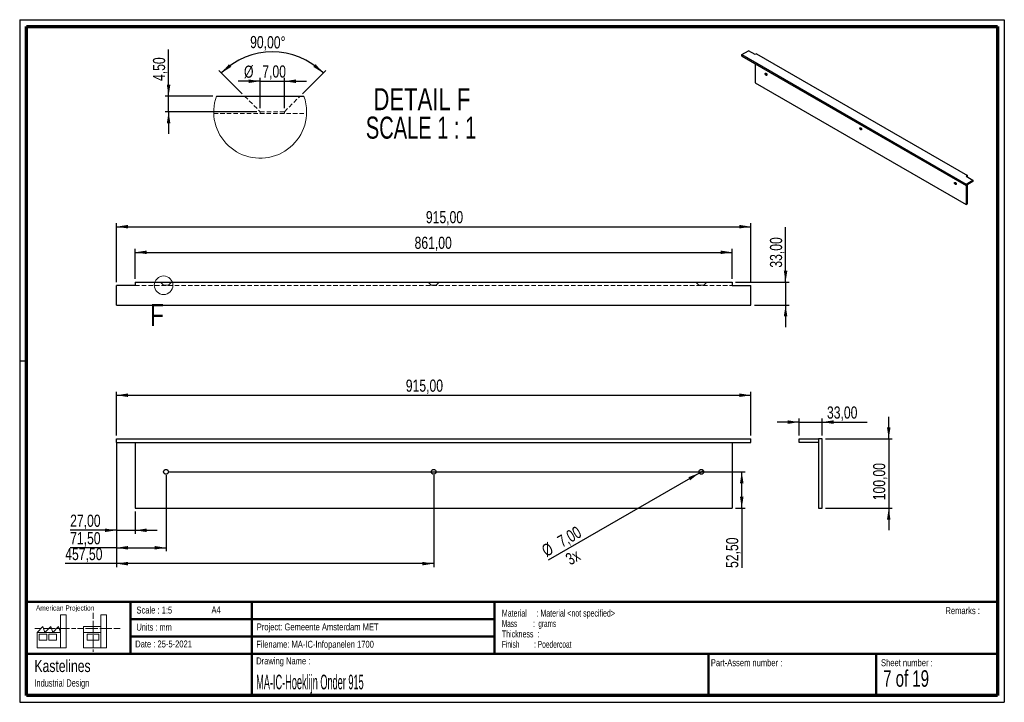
# Paper-space layout 'Sheet8(2)' of a CAD drawing. Header units: millimetres. Extents: x 7 to 291, y 7 to 204.
import ezdxf

# ---------------------------------------------------------------- set-up
doc = ezdxf.new("R2010")
doc.units = ezdxf.units.MM
doc.linetypes.add('HIDDEN', pattern=[1.905, 1.27, -0.635])
for name, color, linetype in [('BORDERS', 7, 'Continuous'), ('DRAWING', 7, 'Continuous'), ('TEXT_SHEET_FORMAT', 7, 'Continuous')]:
    doc.layers.add(name, color=color, linetype=linetype)
doc.styles.add('SLDTEXTSTYLE0', font='TXT', dxfattribs={"width": 0.7})
doc.styles.add('SLDTEXTSTYLE1', font='TXT', dxfattribs={"width": 0.75})
doc.styles.add('SLDTEXTSTYLE12', font='TXT', dxfattribs={"width": 0.568654})
doc.styles.add('SLDTEXTSTYLE2', font='TXT', dxfattribs={"width": 0.678571})
doc.styles.add('SLDTEXTSTYLE4', font='TXT', dxfattribs={"width": 0.55})
doc.styles.add('SLDTEXTSTYLE5', font='TXT', dxfattribs={"width": 0.605})
doc.styles.add('SLDTEXTSTYLE7', font='TXT', dxfattribs={"width": 0.467045})
doc.styles.add('SLDTEXTSTYLE8', font='TXT', dxfattribs={"width": 0.681818})
doc.dimstyles.new('SLDDIMSTYLE10', dxfattribs={"dimtxt": 3.5, "dimasz": 3.302, "dimexe": 0, "dimexo": 0.0625, "dimgap": 0.875, "dimtad": 1, "dimdec": 4, "dimzin": 12, "dimdsep": 46, "dimtxsty": 'SLDTEXTSTYLE1', "dimsah": 1, "dimcen": 0.09, "dimazin": 3, "dimtfac": 1, "dimtofl": 0, "dimtmove": 0, "dimatfit": 3, "dimfxl": 1, "dimfrac": 2, "dimtolj": 1, "dimtzin": 12, "dimarcsym": 0})
doc.dimstyles.new('SLDDIMSTYLE6', dxfattribs={"dimtxt": 3.5, "dimasz": 3.302, "dimexe": 0, "dimexo": 0.0625, "dimgap": 0.875, "dimtad": 1, "dimlfac": 5, "dimrnd": 1e-09, "dimzin": 12, "dimdsep": 46, "dimtxsty": 'SLDTEXTSTYLE1', "dimsah": 1, "dimcen": 0.09, "dimadec": 0, "dimazin": 3, "dimtfac": 1, "dimtofl": 0, "dimtmove": 0, "dimatfit": 3, "dimfxl": 1, "dimfrac": 2, "dimtolj": 1, "dimtzin": 12, "dimarcsym": 0})
doc.dimstyles.new('SLDDIMSTYLE7', dxfattribs={"dimtxt": 3.5, "dimasz": 3.302, "dimexe": 0, "dimexo": 0.0625, "dimgap": 0.875, "dimtad": 1, "dimlfac": 5, "dimrnd": 1e-09, "dimzin": 12, "dimdsep": 46, "dimtxsty": 'SLDTEXTSTYLE1', "dimsah": 1, "dimcen": 0.09, "dimadec": 0, "dimazin": 3, "dimtfac": 1, "dimtmove": 0, "dimatfit": 0, "dimfxl": 1, "dimfrac": 2, "dimtolj": 1, "dimtzin": 12, "dimarcsym": 0})
doc.dimstyles.new('SLDDIMSTYLE8', dxfattribs={"dimtxt": 3.5, "dimasz": 3.302, "dimexe": 0, "dimexo": 0.0625, "dimgap": 0.875, "dimtad": 1, "dimlfac": 5, "dimrnd": 1e-09, "dimzin": 12, "dimdsep": 46, "dimtxsty": 'SLDTEXTSTYLE1', "dimblk1": 'NONE', "dimsah": 1, "dimcen": 0, "dimadec": 0, "dimazin": 3, "dimtfac": 1, "dimtmove": 0, "dimatfit": 3, "dimldrblk": 'NONE', "dimfxl": 1, "dimfrac": 2, "dimtolj": 1, "dimtzin": 12, "dimarcsym": 0})
doc.dimstyles.new('SLDDIMSTYLE9', dxfattribs={"dimtxt": 3.5, "dimasz": 3.302, "dimexe": 0, "dimexo": 0.0625, "dimgap": 0.875, "dimtad": 1, "dimrnd": 1e-09, "dimzin": 12, "dimdsep": 46, "dimtxsty": 'SLDTEXTSTYLE1', "dimsah": 1, "dimcen": 0.09, "dimadec": 0, "dimazin": 3, "dimtfac": 1, "dimtmove": 0, "dimatfit": 0, "dimfxl": 1, "dimfrac": 2, "dimtolj": 1, "dimtzin": 12, "dimarcsym": 0})

# ---------------------------------------------------------------- blocks, each defined once
blk = doc.blocks.new('SW_NOTE_0_39')
at = {"layer": 'TEXT_SHEET_FORMAT', "color": 0, "char_height": 2, "attachment_point": 1}
for s, insert, style in [('Material     : Material <not specified>', (0, 2.58), 'SLDTEXTSTYLE5'), ('Mass         :  grams', (0, -0.42), 'SLDTEXTSTYLE4'), ('Thickness  :', (0, -3.42), 'SLDTEXTSTYLE5'), ('Finish        : Poedercoat', (0, -6.42), 'SLDTEXTSTYLE12')]:
    blk.add_mtext(s, dxfattribs=dict(at, insert=insert, style=style))
blk = doc.blocks.new('SW_NOTE_0_40')
at = {"layer": 'DRAWING', "color": 0, "attachment_point": 1, "style": 'SLDTEXTSTYLE1'}
for s, insert, char_height in [('Kastelines', (0, 4.51), 3.5), ('Industrial Design', (0, -1.09), 2.1167)]:
    blk.add_mtext(s, dxfattribs=dict(at, insert=insert, char_height=char_height))
blk = doc.blocks.new('_D_27')
at = {"layer": 'DRAWING', "color": 7}
for p, q in [((34.48, 83.81), (34.48, 96.4)), ((34.48, 95.4), (217.48, 95.4)), ((217.48, 83.81), (217.48, 96.4))]:
    blk.add_line(p, q, dxfattribs=at)
for points in [[(34.48, 95.4), (37.78, 94.9), (37.78, 95.91)], [(217.48, 95.4), (214.18, 95.91), (214.18, 94.9)]]:
    blk.add_solid(points, dxfattribs=at)
at = {"layer": 'DRAWING', "color": 7, "insert": (117.94, 99.92), "char_height": 3.5, "attachment_point": 1, "style": 'SLDTEXTSTYLE1'}
blk.add_mtext('915,00', dxfattribs=at)
blk = doc.blocks.new('_D_28')
at = {"layer": 'DRAWING', "color": 7}
for p, q in [((34.48, 80.81), (34.48, 55.43)), ((39.88, 61.81), (39.88, 55.43)), ((34.48, 56.43), (21.12, 56.43)), ((34.48, 56.43), (39.88, 56.43)), ((39.88, 56.43), (46.23, 56.43))]:
    blk.add_line(p, q, dxfattribs=at)
for points in [[(34.48, 56.43), (31.18, 56.93), (31.18, 55.92)], [(39.88, 56.43), (43.18, 55.92), (43.18, 56.93)]]:
    blk.add_solid(points, dxfattribs=at)
at = {"layer": 'DRAWING', "color": 7, "insert": (21.12, 60.94), "char_height": 3.5, "attachment_point": 1, "style": 'SLDTEXTSTYLE1'}
blk.add_mtext('27,00', dxfattribs=at)
blk = doc.blocks.new('_D_29')
at = {"layer": 'DRAWING', "color": 7}
for p, q in [((34.48, 81.81), (34.48, 50.38)), ((48.78, 72.31), (48.78, 50.38)), ((34.48, 51.38), (21.12, 51.38)), ((34.48, 51.38), (48.78, 51.38))]:
    blk.add_line(p, q, dxfattribs=at)
for points in [[(34.48, 51.38), (37.78, 50.87), (37.78, 51.89)], [(48.78, 51.38), (45.48, 51.89), (45.48, 50.87)]]:
    blk.add_solid(points, dxfattribs=at)
at = {"layer": 'DRAWING', "color": 7, "insert": (21.12, 55.89), "char_height": 3.5, "attachment_point": 1, "style": 'SLDTEXTSTYLE1'}
blk.add_mtext('71,50', dxfattribs=at)
blk = doc.blocks.new('_D_30')
at = {"layer": 'DRAWING', "color": 7}
for p, q in [((34.48, 80.81), (34.48, 45.81)), ((125.98, 72.31), (125.98, 45.81)), ((34.48, 46.81), (19.71, 46.81)), ((125.98, 46.81), (34.48, 46.81))]:
    blk.add_line(p, q, dxfattribs=at)
for points in [[(34.48, 46.81), (37.78, 46.3), (37.78, 47.32)], [(125.98, 46.81), (122.68, 47.32), (122.68, 46.3)]]:
    blk.add_solid(points, dxfattribs=at)
at = {"layer": 'DRAWING', "color": 7, "insert": (19.71, 51.32), "char_height": 3.5, "attachment_point": 1, "style": 'SLDTEXTSTYLE1'}
blk.add_mtext('457,50', dxfattribs=at)
blk = doc.blocks.new('_D_31')
at = {"layer": 'DRAWING', "color": 7}
for p, q in [((49.78, 73.31), (215.84, 73.31)), ((214.84, 62.81), (214.84, 73.31)), ((213.08, 62.81), (215.84, 62.81)), ((214.84, 62.81), (214.84, 45.56))]:
    blk.add_line(p, q, dxfattribs=at)
for points in [[(214.84, 73.31), (214.33, 70.01), (215.35, 70.01)], [(214.84, 62.81), (215.35, 66.11), (214.33, 66.11)]]:
    blk.add_solid(points, dxfattribs=at)
at = {"layer": 'DRAWING', "color": 7, "insert": (210.33, 45.56), "char_height": 3.5, "attachment_point": 1, "rotation": 90, "style": 'SLDTEXTSTYLE1'}
blk.add_mtext('52,50', dxfattribs=at)
blk = doc.blocks.new('_D_32')
at = {"layer": 'DRAWING', "color": 7}
for q in [(158.99, 47.8), (203.78, 73.66)]:
    blk.add_line((202.57, 72.96), q, dxfattribs=at)
blk.add_solid([(202.57, 72.96), (199.46, 71.75), (199.97, 70.87)], dxfattribs=at)
at = {"layer": 'DRAWING', "color": 7, "char_height": 3.5, "attachment_point": 1, "rotation": 30, "style": 'SLDTEXTSTYLE1'}
for s, insert in [('7,00', (161.28, 54.39)), ('%%c', (156.74, 51.71)), ('3x', (163.63, 49.27))]:
    blk.add_mtext(s, dxfattribs=dict(at, insert=insert))
blk = doc.blocks.new('_None')
blk = doc.blocks.new('_D_33')
at = {"layer": 'DRAWING', "color": 7}
for p, q in [((34.48, 128.04), (34.48, 145.04)), ((217.48, 128.04), (217.48, 145.04)), ((34.48, 144.04), (217.48, 144.04))]:
    blk.add_line(p, q, dxfattribs=at)
for points in [[(34.48, 144.04), (37.78, 143.53), (37.78, 144.55)], [(217.48, 144.04), (214.18, 144.55), (214.18, 143.53)]]:
    blk.add_solid(points, dxfattribs=at)
at = {"layer": 'DRAWING', "color": 7, "insert": (123.73, 148.55), "char_height": 3.5, "attachment_point": 1, "style": 'SLDTEXTSTYLE1'}
blk.add_mtext('915,00', dxfattribs=at)
blk = doc.blocks.new('_D_34')
at = {"layer": 'DRAWING', "color": 7}
for p, q in [((39.88, 129.04), (39.88, 137.64)), ((39.88, 136.64), (212.08, 136.64)), ((212.08, 129.04), (212.08, 137.64))]:
    blk.add_line(p, q, dxfattribs=at)
for points in [[(39.88, 136.64), (43.18, 136.14), (43.18, 137.15)], [(212.08, 136.64), (208.78, 137.15), (208.78, 136.14)]]:
    blk.add_solid(points, dxfattribs=at)
at = {"layer": 'DRAWING', "color": 7, "insert": (120.47, 141.15), "char_height": 3.5, "attachment_point": 1, "style": 'SLDTEXTSTYLE1'}
blk.add_mtext('861,00', dxfattribs=at)
blk = doc.blocks.new('_D_35')
at = {"layer": 'DRAWING', "color": 7}
for p, q in [((227.48, 128.04), (227.48, 143.86)), ((213.08, 128.04), (228.48, 128.04)), ((227.48, 128.04), (227.48, 121.44)), ((218.48, 121.44), (228.48, 121.44)), ((227.48, 121.44), (227.48, 115.09))]:
    blk.add_line(p, q, dxfattribs=at)
for points in [[(227.48, 128.04), (227.99, 131.34), (226.97, 131.34)], [(227.48, 121.44), (226.97, 118.14), (227.99, 118.14)]]:
    blk.add_solid(points, dxfattribs=at)
at = {"layer": 'DRAWING', "color": 7, "insert": (222.97, 132.22), "char_height": 3.5, "attachment_point": 1, "rotation": 90, "style": 'SLDTEXTSTYLE1'}
blk.add_mtext('33,00', dxfattribs=at)
blk = doc.blocks.new('_D_36')
at = {"layer": 'DRAWING', "color": 7}
for p, q in [((231.41, 83.81), (231.41, 88.65)), ((238.01, 83.81), (238.01, 88.65)), ((231.41, 87.65), (225.06, 87.65)), ((231.41, 87.65), (238.01, 87.65)), ((238.01, 87.65), (251.06, 87.65))]:
    blk.add_line(p, q, dxfattribs=at)
for points in [[(231.41, 87.65), (228.11, 88.16), (228.11, 87.14)], [(238.01, 87.65), (241.31, 87.14), (241.31, 88.16)]]:
    blk.add_solid(points, dxfattribs=at)
at = {"layer": 'DRAWING', "color": 7, "insert": (239.42, 92.16), "char_height": 3.5, "attachment_point": 1, "style": 'SLDTEXTSTYLE1'}
blk.add_mtext('33,00', dxfattribs=at)
blk = doc.blocks.new('_D_37')
at = {"layer": 'DRAWING', "color": 7}
for p, q in [((257.23, 82.81), (257.23, 89.16)), ((239.01, 82.81), (258.23, 82.81)), ((257.23, 82.81), (257.23, 62.81)), ((239.01, 62.81), (258.23, 62.81)), ((257.23, 62.81), (257.23, 56.46))]:
    blk.add_line(p, q, dxfattribs=at)
for points in [[(257.23, 82.81), (257.74, 86.11), (256.73, 86.11)], [(257.23, 62.81), (256.73, 59.51), (257.74, 59.51)]]:
    blk.add_solid(points, dxfattribs=at)
at = {"layer": 'DRAWING', "color": 7, "insert": (252.72, 65.1), "char_height": 3.5, "attachment_point": 1, "rotation": 90, "style": 'SLDTEXTSTYLE1'}
blk.add_mtext('100,00', dxfattribs=at)
blk = doc.blocks.new('_D_38')
at = {"layer": 'DRAWING', "color": 7}
for p, q in [((75.93, 186.02), (69.58, 186.02)), ((75.93, 178.22), (75.93, 187.02)), ((75.93, 186.02), (82.93, 186.02)), ((82.93, 178.22), (82.93, 187.02)), ((82.93, 186.02), (89.28, 186.02))]:
    blk.add_line(p, q, dxfattribs=at)
for points in [[(75.93, 186.02), (72.63, 186.53), (72.63, 185.51)], [(82.93, 186.02), (86.23, 185.51), (86.23, 186.53)]]:
    blk.add_solid(points, dxfattribs=at)
at = {"layer": 'DRAWING', "color": 7, "char_height": 3.5, "attachment_point": 1, "style": 'SLDTEXTSTYLE1'}
for s, insert in [('%%c', (71.27, 190.53)), ('7,00', (76.54, 190.59))]:
    blk.add_mtext(s, dxfattribs=dict(at, insert=insert))
blk = doc.blocks.new('_D_39')
at = {"layer": 'DRAWING', "color": 7}
for p, q in [((70.73, 182.42), (64.04, 189.11)), ((88.14, 182.42), (94.83, 189.11))]:
    blk.add_line(p, q, dxfattribs=at)
blk.add_arc((79.43, 173.72), 20.77, 45, 135, dxfattribs=at)
for points in [[(64.74, 188.4), (67.59, 190.16), (66.93, 190.93)], [(94.12, 188.4), (91.94, 190.93), (91.28, 190.16)]]:
    blk.add_solid(points, dxfattribs=at)
at = {"layer": 'DRAWING', "color": 7, "insert": (73.06, 199.1), "char_height": 3.5, "attachment_point": 1, "rotation": 359.1487, "style": 'SLDTEXTSTYLE1'}
blk.add_mtext('90,00°', dxfattribs=at)
blk = doc.blocks.new('_D_40')
at = {"layer": 'DRAWING', "color": 7}
for p, q in [((49.52, 181.72), (49.52, 195.14)), ((62.3, 181.72), (48.52, 181.72)), ((49.52, 177.22), (49.52, 181.72)), ((74.93, 177.22), (48.52, 177.22)), ((49.52, 177.22), (49.52, 170.87))]:
    blk.add_line(p, q, dxfattribs=at)
for points in [[(49.52, 181.72), (50.03, 185.02), (49.01, 185.02)], [(49.52, 177.22), (49.01, 173.91), (50.03, 173.91)]]:
    blk.add_solid(points, dxfattribs=at)
at = {"layer": 'DRAWING', "color": 7, "insert": (45.01, 186.09), "char_height": 3.5, "attachment_point": 1, "rotation": 90, "style": 'SLDTEXTSTYLE1'}
blk.add_mtext('4,50', dxfattribs=at)
blk = doc.blocks.new('SW_NOTE_0_41')
at = {"layer": 'DRAWING', "color": 0, "char_height": 6.35, "attachment_point": 2}
for s, insert, style in [('DETAIL F', (16.17, 8.19), 'SLDTEXTSTYLE1'), ('SCALE 1 : 1', (15.93, -0.03), 'SLDTEXTSTYLE8')]:
    blk.add_mtext(s, dxfattribs=dict(at, insert=insert, style=style))

psp = doc.layouts.new('Sheet8(2)')

# ---------------------------------------------------------------- linework, layer by layer
at = {"color": 7, "linetype": 'Continuous', "lineweight": 25}
for p, q in [((214.82947, 193.69102), (216.80937, 194.83399)), ((214.82947, 193.28275), (214.82947, 193.69102)), ((214.82947, 193.69102), (279.52974, 156.34035)), ((214.82947, 193.28275), (279.52974, 155.93208)), ((218.71856, 193.73184), (216.80937, 194.83399)), ((219.07211, 193.93594), (218.71856, 193.73184)), ((219.07211, 193.93594), (279.95401, 158.78957)), ((218.71856, 191.03762), (218.71856, 185.56643)), ((218.71856, 185.56643), (279.60045, 150.42006)), ((63.3026, 181.71579), (88.5621, 181.71579)), ((279.52974, 156.34035), (281.50964, 157.48332)), ((281.50964, 157.07505), (279.52974, 155.93208)), ((279.52974, 155.93208), (279.52974, 156.34035)), ((279.95401, 158.78957), (279.60045, 158.58547)), ((279.60045, 158.58547), (281.50964, 157.48332)), ((279.95401, 158.38137), (279.95401, 158.78957)), ((281.50964, 157.48332), (281.50964, 157.07505)), ((279.60045, 155.9729), (279.60045, 150.42006)), ((279.95401, 150.62416), (279.95401, 156.177)), ((279.60045, 150.42006), (279.95401, 150.62416)), ((39.87732, 128.03942), (39.87732, 127.03942)), ((39.87732, 128.03942), (212.07732, 128.03942)), ((212.07732, 128.03942), (212.07732, 127.03942)), ((34.47732, 121.43942), (34.47732, 127.03942)), ((39.87732, 127.03942), (34.47732, 127.03942)), ((212.07732, 127.03942), (217.47732, 127.03942)), ((217.47732, 121.43942), (217.47732, 127.03942)), ((34.47732, 121.43942), (217.47732, 121.43942)), ((34.47732, 82.80936), (217.47732, 82.80936)), ((34.47732, 81.80936), (34.47732, 82.80936)), ((217.47732, 81.80936), (217.47732, 82.80936)), ((231.41227, 81.80936), (231.41227, 82.80936)), ((231.41227, 82.80936), (237.01227, 82.80936)), ((237.01227, 82.80936), (237.01227, 81.80936)), ((238.01227, 82.80936), (237.01227, 82.80936)), ((238.01227, 62.80936), (238.01227, 82.80936)), ((34.47732, 81.80936), (217.47732, 81.80936)), ((39.87732, 81.80936), (39.87732, 62.80936)), ((212.07732, 81.80936), (212.07732, 62.80936)), ((237.01227, 81.80936), (231.41227, 81.80936)), ((237.01227, 81.80936), (237.01227, 62.80936)), ((39.87732, 62.80936), (212.07732, 62.80936)), ((237.01227, 62.80936), (238.01227, 62.80936))]:
    psp.add_line(p, q, dxfattribs=at)
at = {"color": 7, "linetype": 'HIDDEN', "lineweight": 18}
for p, q in [((71.43235, 181.71579), (75.93235, 177.21579)), ((82.93235, 177.21579), (87.43235, 181.71579)), ((62.53418, 176.71579), (89.33049, 176.71579)), ((75.93235, 177.21579), (82.93235, 177.21579)), ((75.93235, 177.21579), (75.93235, 176.71579)), ((82.93235, 176.71579), (82.93235, 177.21579)), ((47.17732, 128.03942), (48.07732, 127.13942)), ((49.47732, 127.13942), (50.37732, 128.03942)), ((124.37732, 128.03942), (125.27732, 127.13942)), ((126.67732, 127.13942), (127.57732, 128.03942)), ((201.57732, 128.03942), (202.47732, 127.13942)), ((203.87732, 127.13942), (204.77732, 128.03942)), ((39.87732, 127.03942), (212.07732, 127.03942)), ((48.07732, 127.13942), (49.47732, 127.13942)), ((48.07732, 127.13942), (48.07732, 127.03942)), ((49.47732, 127.03942), (49.47732, 127.13942)), ((125.27732, 127.13942), (126.67732, 127.13942)), ((125.27732, 127.13942), (125.27732, 127.03942)), ((126.67732, 127.03942), (126.67732, 127.13942)), ((202.47732, 127.13942), (203.87732, 127.13942)), ((202.47732, 127.13942), (202.47732, 127.03942)), ((203.87732, 127.03942), (203.87732, 127.13942))]:
    psp.add_line(p, q, dxfattribs=at)
at = {"color": 7, "linetype": 'Continuous', "lineweight": 25, "flags": 128}
for points in [[(221.86518, 187.75097), (221.78483, 187.81285), (221.71317, 187.89899), (221.658, 188.00006), (221.62527, 188.1051), (221.61854, 188.20274), (221.63854, 188.2824), (221.6831, 188.33543), (221.74739, 188.3561), (221.82445, 188.34217), (221.90592, 188.29514), (221.98298, 188.22011), (222.04727, 188.12521), (222.09183, 188.02072), (222.11183, 187.91798), (222.1051, 187.8281), (222.07237, 187.76084), (222.01719, 187.72348), (221.94554, 187.72007), (221.86518, 187.75097)], [(222.05695, 187.7454), (221.99995, 187.73806), (221.92098, 187.76056), (221.83978, 187.8152), (221.76518, 187.89606), (221.70524, 187.99438), (221.66646, 188.09951), (221.65305, 188.20004)], [(249.15951, 171.9943), (249.07915, 172.05617), (249.0075, 172.14231), (248.95232, 172.24338), (248.91959, 172.34843), (248.91286, 172.44607), (248.93286, 172.52572), (248.97742, 172.57876), (249.04171, 172.59943), (249.11877, 172.58549), (249.20024, 172.53846), (249.2773, 172.46343), (249.34159, 172.36853), (249.38615, 172.26405), (249.40615, 172.1613), (249.39942, 172.07143), (249.36669, 172.00417), (249.31152, 171.9668), (249.23986, 171.96339), (249.15951, 171.9943)], [(249.35127, 171.98872), (249.29428, 171.98139), (249.2153, 172.00388), (249.13411, 172.05852), (249.0595, 172.13938), (248.99956, 172.23771), (248.96078, 172.34283), (248.94737, 172.44337)], [(276.45383, 156.23762), (276.37347, 156.29949), (276.30182, 156.38563), (276.24664, 156.4867), (276.21391, 156.59175), (276.20719, 156.68939), (276.22719, 156.76905), (276.27175, 156.82208), (276.33604, 156.84275), (276.41309, 156.82882), (276.49456, 156.78178), (276.57162, 156.70675), (276.63591, 156.61185), (276.68047, 156.50737), (276.70047, 156.40462), (276.69374, 156.31475), (276.66102, 156.24749), (276.60584, 156.21013), (276.53419, 156.20671), (276.45383, 156.23762)], [(276.6456, 156.23205), (276.5886, 156.22471), (276.50962, 156.24721), (276.42843, 156.30185), (276.35382, 156.38271), (276.29388, 156.48103), (276.25511, 156.58615), (276.2417, 156.68669)]]:
    psp.add_lwpolyline(points, dxfattribs=at)
at = {"color": 7, "linetype": 'Continuous', "lineweight": 18}
psp.add_circle((48.07732, 127.13942), 2.6815, dxfattribs=at)
at = {"color": 7, "linetype": 'Continuous', "lineweight": 25}
for centre in [(48.77732, 73.30936), (125.97732, 73.30936), (203.17732, 73.30936)]:
    psp.add_circle(centre, 0.7, dxfattribs=at)
for centre, radius, start, end in [((221.82795, 188.21911), 0.17594, 132.6416863, 186.2225474), ((222.96623, 188.67238), 1.32558, 195.1960904, 224.7985331), ((249.12227, 172.46244), 0.17594, 132.6417056, 186.2225452), ((250.26055, 172.91571), 1.32558, 195.1960904, 224.7985331), ((276.4166, 156.70576), 0.17594, 132.6417056, 186.2225452), ((277.55488, 157.15903), 1.32558, 195.1960903, 224.7985331)]:
    psp.add_arc(centre, radius, start, end, dxfattribs=at)
at = {"color": 7, "linetype": 'Continuous', "lineweight": 18}
for centre, radius, start, end in [((75.93234, 177.21578), 13.40748, 160.388882, 0.0000427), ((75.93259, 177.21586), 13.40723, 359.9996805, 19.6111119)]:
    psp.add_arc(centre, radius, start, end, dxfattribs=at)
at = {"layer": 'BORDERS', "lineweight": 70}
for p, q in [((8.56964, 8.78391), (8.56964, 201.78391)), ((8.56964, 201.78391), (288.56964, 201.78391)), ((288.56964, 201.78391), (288.56964, 8.78391)), ((288.56964, 8.78391), (8.56964, 8.78391))]:
    psp.add_line(p, q, dxfattribs=at)
at = {"layer": 'BORDERS', "lineweight": 50}
for p, q in [((8.56964, 35.78391), (288.56964, 35.78391)), ((38.56964, 35.78391), (38.56964, 20.78391)), ((73.56964, 35.78391), (73.56964, 8.78391)), ((143.56964, 35.78391), (143.56964, 20.78391)), ((38.56964, 30.78391), (143.56964, 30.78391)), ((38.56964, 25.78391), (143.56964, 25.78391)), ((8.56964, 20.78391), (288.56964, 20.78391)), ((205.22248, 8.78391), (205.22248, 20.78391)), ((253.65091, 8.78391), (253.65091, 20.78391))]:
    psp.add_line(p, q, dxfattribs=at)
at = {"layer": 'TEXT_SHEET_FORMAT'}
for p, q in [((6.56964, 203.78391), (290.56964, 203.78391)), ((6.56964, 203.78391), (6.56964, 6.78391)), ((290.56964, 203.78391), (290.56964, 6.78391)), ((6.56964, 105.28391), (8.62154, 105.28391)), ((6.56964, 6.78391), (290.56964, 6.78391))]:
    psp.add_line(p, q, dxfattribs=at)
at = {"layer": 'TEXT_SHEET_FORMAT', "color": 7, "linetype": 'Continuous', "lineweight": 18}
for p, q in [((18.32083, 26.9711), (18.32083, 32.03614)), ((18.32083, 32.03614), (20.00272, 32.03614)), ((20.00272, 32.03614), (20.00272, 22.47041)), ((27.73283, 32.59601), (27.73283, 30.83891)), ((31.65419, 32.03173), (29.9723, 32.03173)), ((29.9723, 32.03173), (29.9723, 22.466)), ((31.65419, 26.96677), (31.65419, 32.03173)), ((11.59327, 26.9711), (13.27516, 28.65945)), ((13.27516, 28.65945), (13.83747, 26.9711)), ((13.83747, 26.9711), (15.51936, 28.65945)), ((15.51936, 28.65945), (16.08135, 26.9711)), ((16.08135, 26.9711), (17.76324, 28.65945)), ((17.76324, 28.65945), (18.32083, 26.9711)), ((24.92663, 28.65504), (24.92663, 26.96677)), ((24.92663, 28.65504), (29.9723, 28.65504)), ((27.73283, 30.25163), (27.73283, 28.48989)), ((27.73283, 28.48989), (27.73283, 26.72822)), ((10.98087, 28.09973), (12.736, 28.09973)), ((18.32083, 26.9711), (11.59327, 26.9711)), ((11.59327, 26.9711), (11.59327, 22.47041)), ((12.15558, 26.41147), (14.39946, 26.41147)), ((12.15558, 24.72312), (12.15558, 26.41147)), ((13.32099, 28.09973), (15.07597, 28.09973)), ((14.39946, 26.41147), (14.39946, 24.72312)), ((14.95705, 26.41147), (17.20125, 26.41147)), ((14.95705, 24.72312), (14.95705, 26.41147)), ((15.07597, 28.09973), (16.83094, 28.09973)), ((17.20125, 26.41147), (17.20125, 24.72312)), ((17.41593, 28.09973), (19.17107, 28.09973)), ((18.32083, 26.9711), (18.32083, 22.47041)), ((19.17107, 28.09973), (20.92604, 28.09973)), ((21.51103, 28.09973), (22.80891, 28.09973)), ((23.24474, 28.09532), (24.99523, 28.09532)), ((24.92663, 26.96677), (29.9723, 26.96677)), ((24.92663, 26.96677), (24.92663, 22.466)), ((25.58022, 28.09532), (27.3352, 28.09532)), ((26.05094, 26.40705), (29.41472, 26.40705)), ((26.05094, 24.71871), (26.05094, 26.40705)), ((27.3352, 28.09532), (29.09025, 28.09532)), ((27.73283, 26.14086), (27.73283, 24.37927)), ((29.41472, 26.40705), (29.41472, 24.71871)), ((29.67524, 28.09532), (31.43029, 28.09532)), ((31.43029, 28.09532), (33.18527, 28.09532)), ((31.65419, 26.96677), (31.65419, 22.466)), ((33.77026, 28.09532), (35.52524, 28.09532)), ((14.39946, 24.72312), (12.15558, 24.72312)), ((17.20125, 24.72312), (14.95705, 24.72312)), ((29.41472, 24.71871), (26.05094, 24.71871)), ((27.73283, 24.37927), (27.73283, 22.61752)), ((11.59327, 22.47041), (18.32083, 22.47041)), ((18.32083, 22.47041), (20.00272, 22.47041)), ((24.92663, 22.466), (31.65419, 22.466)), ((27.73283, 22.03017), (27.73283, 21.34201))]:
    psp.add_line(p, q, dxfattribs=at)

# ---------------------------------------------------------------- block references
at = {"layer": 'DRAWING'}
for name, p in [('SW_NOTE_0_41', (106.4115, 175.83009)), ('SW_NOTE_0_40', (10.8265, 14.51099))]:
    psp.add_blockref(name, p, dxfattribs=at)
at = {"layer": 'TEXT_SHEET_FORMAT', "color": 218}
psp.add_blockref('SW_NOTE_0_39', (145.65263, 30.93094), dxfattribs=at)

# ---------------------------------------------------------------- texts
at = {"color": 7, "linetype": 'Continuous', "lineweight": 18, "insert": (44.23086, 121.73692), "char_height": 6.35, "attachment_point": 1, "style": 'SLDTEXTSTYLE1'}
psp.add_mtext('F', dxfattribs=at)
at = {"layer": 'TEXT_SHEET_FORMAT', "attachment_point": 1}
for s, insert, char_height, style in [('American Projection', (11.27718, 34.75566), 1.5, 'SLDTEXTSTYLE1'), ('Scale : 1:5', (40.24539, 34.40823), 2, 'SLDTEXTSTYLE1'), ('A4', (61.89056, 34.48622), 2, 'SLDTEXTSTYLE1'), ('Remarks :', (273.59555, 34.23584), 2, 'SLDTEXTSTYLE1'), ('Units : mm', (40.23933, 29.47613), 2, 'SLDTEXTSTYLE0'), ('Project: Gemeente Amsterdam MET', (74.95639, 29.53804), 2, 'SLDTEXTSTYLE1'), ('Date : 25-5-2021', (39.88654, 24.62176), 2, 'SLDTEXTSTYLE1'), ('Filename: MA-IC-Infopanelen 1700', (74.79769, 24.5313), 2, 'SLDTEXTSTYLE1'), ('Drawing Name :', (74.7803, 19.73653), 2, 'SLDTEXTSTYLE1'), ('Part-Assem number :', (205.92658, 19.21038), 2, 'SLDTEXTSTYLE1'), ('Sheet number :', (255.01123, 19.21038), 2, 'SLDTEXTSTYLE1'), ('7 of 19', (255.63428, 16.03963), 4.7625, 'SLDTEXTSTYLE2')]:
    psp.add_mtext(s, dxfattribs=dict(at, insert=insert, char_height=char_height, style=style))
at = {"layer": 'TEXT_SHEET_FORMAT', "color": 218, "insert": (74.7803, 14.76167), "char_height": 4.2333333, "attachment_point": 1, "style": 'SLDTEXTSTYLE7'}
psp.add_mtext('MA-IC-Hoeklijn Onder 915', dxfattribs=at)

# ---------------------------------------------------------------- dimensions: what is measured, and where the dimension line sits
at = {"layer": 'DRAWING', "color": 7}
dim = psp.add_angular_dim_2l(base=(79.43234, 194.48745), line1=((82.93234, 177.21579), (87.43234, 181.71579)), line2=((71.43234, 181.71579), (75.93234, 177.21579)), dimstyle='SLDDIMSTYLE10', dxfattribs=at)
dim.commit()
dim.dimension.update_dxf_attribs({"geometry": '_D_39', "text_midpoint": (79.74097, 194.48516), "dimtype": 162})
for base, p1, p2, dimstyle, picture, middle in [((49.51889, 181.71579), (75.93234, 177.21579), (63.3026, 181.71579), 'SLDDIMSTYLE9', '_D_40', (49.51889, 190.61169)), ((227.47732, 121.43942), (212.07732, 128.03942), (217.47732, 121.43942), 'SLDDIMSTYLE7', '_D_35', (227.47732, 138.03942)), ((257.23496, 62.80936), (238.01227, 82.80936), (238.01227, 62.80936), 'SLDDIMSTYLE7', '_D_37', (257.23496, 72.21668)), ((214.83824, 73.30936), (212.07732, 62.80936), (48.77732, 73.30936), 'SLDDIMSTYLE6', '_D_31', (214.83824, 51.38148))]:
    dim = psp.add_linear_dim(base=base, p1=p1, p2=p2, angle=90, dimstyle=dimstyle, dxfattribs=at)
    dim.commit()
    dim.dimension.update_dxf_attribs({"geometry": picture, "text_midpoint": middle, "dimtype": 160})
dim = psp.add_linear_dim(base=(82.93234, 186.02298), p1=(75.93234, 177.21579), p2=(82.93234, 177.21579), text='%%c<>', dimstyle='SLDDIMSTYLE9', dxfattribs=at)
dim.commit()
dim.dimension.update_dxf_attribs({"geometry": '_D_38', "text_midpoint": (78.43134, 186.02298), "dimtype": 160})
for base, p1, p2, dimstyle, picture, middle in [((217.47732, 144.03942), (34.47732, 127.03942), (217.47732, 127.03942), 'SLDDIMSTYLE6', '_D_33', (130.84151, 144.03942)), ((212.07732, 136.64314), (39.87732, 128.03942), (212.07732, 128.03942), 'SLDDIMSTYLE6', '_D_34', (127.58006, 136.64314)), ((217.47732, 95.40476), (34.47732, 82.80936), (217.47732, 82.80936), 'SLDDIMSTYLE6', '_D_27', (125.0551, 95.40476)), ((238.01227, 87.6513), (231.41227, 82.80936), (238.01227, 82.80936), 'SLDDIMSTYLE7', '_D_36', (245.24184, 87.6513)), ((48.77732, 51.38148), (34.47732, 82.80936), (48.77732, 73.30936), 'SLDDIMSTYLE6', '_D_29', (26.94305, 51.38148)), ((34.47732, 46.80936), (125.97732, 73.30936), (34.47732, 81.80936), 'SLDDIMSTYLE6', '_D_30', (26.81748, 46.80936)), ((39.87732, 56.42698), (34.47732, 81.80936), (39.87732, 62.80936), 'SLDDIMSTYLE7', '_D_28', (26.94305, 56.42698))]:
    dim = psp.add_linear_dim(base=base, p1=p1, p2=p2, dimstyle=dimstyle, dxfattribs=at)
    dim.commit()
    dim.dimension.update_dxf_attribs({"geometry": picture, "text_midpoint": middle, "dimtype": 160})
dim = psp.add_diameter_dim_2p(p1=(203.78354, 73.65936), p2=(202.5711, 72.95936), dimstyle='SLDDIMSTYLE8', dxfattribs=at)
dim.commit()
dim.dimension.update_dxf_attribs({"geometry": '_D_32', "text_midpoint": (165.19712, 51.38149), "dimtype": 163})

doc.saveas('drawing.dxf')
